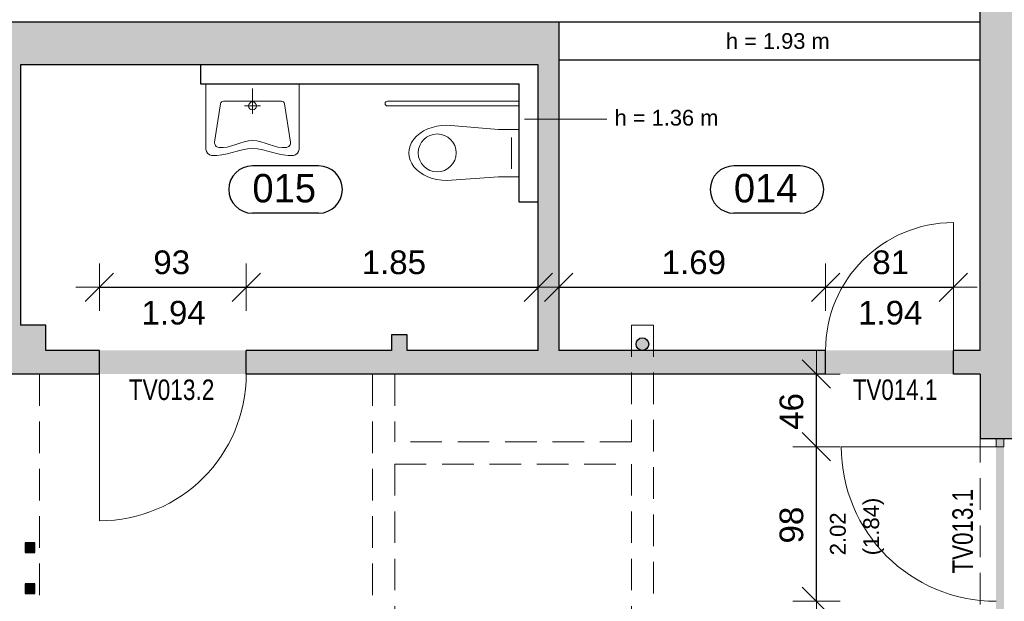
# Model space of a CAD drawing. Header units: metres. Extents: x 313 to 415, y -67 to 7.
# Tile 15 of 82: x 332.08 to 338.32, y -40.07 to -36.38. Entities that reach past the tile are written whole.
import ezdxf

# ---------------------------------------------------------------- set-up
doc = ezdxf.new("R2010")
doc.units = ezdxf.units.M
doc.header["$PDMODE"] = 65
doc.linetypes.add('AUSGEZOGEN', pattern=[0])
doc.linetypes.add('VERDECKT2_S2', pattern=[0.27, 0.2, -0.07])
for name, color, linetype, lineweight in [('ALLGEMEIN01', 7, 'AUSGEZOGEN', 13), ('FÜLLFLÄCHE', 7, 'AUSGEZOGEN', 13), ('MA_LINIE_ALLGEMEIN', 7, 'AUSGEZOGEN', 25), ('SANITÄR', 5, 'AUSGEZOGEN', 25), ('TEXT_ALLGEMEIN', 7, 'AUSGEZOGEN', 25)]:
    doc.layers.add(name, color=color, linetype=linetype, lineweight=lineweight)
doc.styles.add('ARIAL', font='ARIAL.TTF')
doc.dimstyles.new('DIMSTYLE_13', dxfattribs={"dimtxt": 0.15, "dimasz": 0.3, "dimexe": 0, "dimexo": 1e-06, "dimgap": 0.075, "dimtad": 2, "dimdec": 1, "dimlfac": 100, "dimrnd": 0.5, "dimzin": 4, "dimdsep": 46, "dimtxsty": 'ARIAL', "dimblk1": 'ALL_ML_STRICH', "dimblk2": 'ALL_ML_STRICH', "dimsah": 1, "dimcen": 0, "dimse1": 1, "dimse2": 1, "dimclrd": 7, "dimclre": 7, "dimclrt": 7, "dimadec": 0, "dimazin": 0, "dimtfac": 1, "dimtdec": 0, "dimtix": 1, "dimtmove": 2, "dimatfit": 3, "dimfxl": 1, "dimtzin": 0, "dimlwd": 0, "dimlwe": 13, "dimarcsym": 0})
doc.dimstyles.new('DIMSTYLE_15', dxfattribs={"dimtxt": 0.15, "dimasz": 0.3, "dimexe": 0, "dimexo": 1e-06, "dimgap": 0.075, "dimtad": 2, "dimrnd": 0.005, "dimzin": 4, "dimdsep": 46, "dimtxsty": 'ARIAL', "dimblk1": 'ALL_ML_STRICH', "dimblk2": 'ALL_ML_STRICH', "dimsah": 1, "dimcen": 0, "dimse1": 1, "dimse2": 1, "dimclrd": 7, "dimclre": 7, "dimclrt": 7, "dimadec": 0, "dimazin": 0, "dimtfac": 1, "dimtdec": 0, "dimtix": 1, "dimtmove": 2, "dimatfit": 3, "dimfxl": 1, "dimtzin": 0, "dimlwd": 0, "dimlwe": 13, "dimarcsym": 0})
doc.dimstyles.new('DIMSTYLE_16', dxfattribs={"dimtxt": 0.15, "dimasz": 0.3, "dimexe": 0, "dimexo": 1e-06, "dimgap": 0.075, "dimtad": 2, "dimdec": 1, "dimlfac": 100, "dimrnd": 0.5, "dimzin": 4, "dimdsep": 46, "dimtxsty": 'ARIAL', "dimblk1": 'ALL_ML_STRICH', "dimblk2": 'ALL_ML_STRICH', "dimsah": 1, "dimcen": 0, "dimse1": 1, "dimse2": 1, "dimclrd": 7, "dimclre": 7, "dimclrt": 7, "dimadec": 0, "dimazin": 0, "dimtfac": 1, "dimtdec": 0, "dimtix": 1, "dimtmove": 2, "dimatfit": 3, "dimfxl": 1, "dimtvp": 1.2, "dimtzin": 0, "dimlwd": 0, "dimlwe": 13, "dimarcsym": 0})
doc.dimstyles.new('DIMSTYLE_4', dxfattribs={"dimtxt": 0.2, "dimasz": 0.3, "dimexe": 0, "dimexo": 1e-06, "dimgap": 0.1, "dimtad": 2, "dimdec": 1, "dimlfac": 100, "dimrnd": 0.5, "dimzin": 4, "dimdsep": 46, "dimtxsty": 'ARIAL', "dimblk1": 'ALL_ML_STRICH', "dimblk2": 'ALL_ML_STRICH', "dimsah": 1, "dimcen": 0, "dimse1": 1, "dimse2": 1, "dimclrd": 7, "dimclre": 7, "dimclrt": 7, "dimadec": 0, "dimazin": 0, "dimtfac": 1, "dimtdec": 0, "dimtix": 1, "dimtmove": 2, "dimatfit": 3, "dimfxl": 1, "dimtvp": 1.2, "dimtzin": 0, "dimlwd": 0, "dimlwe": 13, "dimarcsym": 0})
doc.dimstyles.new('DIMSTYLE_5', dxfattribs={"dimtxt": 0.2, "dimasz": 0.3, "dimexe": 0, "dimexo": 1e-06, "dimgap": 0.1, "dimtad": 2, "dimrnd": 0.005, "dimzin": 4, "dimdsep": 46, "dimtxsty": 'ARIAL', "dimblk1": 'ALL_ML_STRICH', "dimblk2": 'ALL_ML_STRICH', "dimsah": 1, "dimcen": 0, "dimse1": 1, "dimse2": 1, "dimclrd": 7, "dimclre": 7, "dimclrt": 7, "dimadec": 0, "dimazin": 0, "dimtfac": 1, "dimtdec": 0, "dimtix": 1, "dimtmove": 2, "dimatfit": 3, "dimfxl": 1, "dimtzin": 0, "dimlwd": 0, "dimlwe": 13, "dimarcsym": 0})

# ---------------------------------------------------------------- blocks, each defined once
blk = doc.blocks.new('COMPLEXOBJECT_0')
at = {"layer": 'SANITÄR', "color": 7, "linetype": 'AUSGEZOGEN', "lineweight": 13}
for p, q in [((335.2445, -36.8954), (334.4095, -36.8954)), ((335.2445, -36.9254), (334.4095, -36.9254)), ((334.7845, -37.0484), (335.1124, -37.0754)), ((335.1124, -37.0754), (335.2445, -37.0754)), ((335.2445, -37.0754), (335.2445, -37.3754)), ((335.1945, -37.1254), (335.1945, -37.3254)), ((334.7845, -37.3984), (335.1124, -37.3754)), ((335.1124, -37.3754), (335.2445, -37.3754))]:
    blk.add_line(p, q, dxfattribs=at)
blk.add_circle((334.7245, -37.2234), 0.12, dxfattribs=at)
blk.add_arc((334.4095, -36.9104), 0.015, 90, 270, dxfattribs=at)
blk.add_ellipse((334.7845, -37.2234), major_axis=(-0.24, 0), ratio=0.729167, start_param=4.712389, end_param=7.856549, dxfattribs=at)
blk = doc.blocks.new('COMPLEXOBJECT_1')
at = {"layer": 'SANITÄR', "color": 7, "linetype": 'AUSGEZOGEN', "lineweight": 13}
for p, q in [((333.8495, -36.7854), (333.2595, -36.7854)), ((333.2595, -36.7854), (333.2595, -37.1992)), ((333.8495, -37.1992), (333.8495, -36.7854)), ((333.5545, -36.9754), (333.5545, -36.8154)), ((333.3142, -37.1548), (333.3518, -36.9123)), ((333.7373, -36.8954), (333.3716, -36.8954)), ((333.5045, -36.9254), (333.6045, -36.9254)), ((333.7947, -37.1548), (333.7571, -36.9123))]:
    blk.add_line(p, q, dxfattribs=at)
blk.add_circle((333.5545, -36.9254), 0.025, dxfattribs=at)
for centre, radius, start, end in [((333.3716, -36.9154), 0.02, 90, 171.17962), ((333.7373, -36.9154), 0.02, 8.82038, 90), ((333.3439, -37.1594), 0.03, 171.17962, 263.12772), ((333.7651, -37.1594), 0.03, 276.87185, 8.82038), ((333.2995, -37.1992), 0.04, 180, 264.27886), ((333.8095, -37.1992), 0.04, 275.72211, 0)]:
    blk.add_arc(centre, radius, start, end, dxfattribs=at)
for points, knots in [([(333.3403, -37.1892), (333.413, -37.1979), (333.5545, -37.0929), (333.6959, -37.1979), (333.7687, -37.1892)], [0, 0, 0, 0, 0.2186126, 0.4372265, 0.4372265, 0.4372265, 0.4372265]), ([(333.2955, -37.239), (333.3829, -37.2478), (333.5545, -37.143), (333.726, -37.2478), (333.8135, -37.239)], [0, 0, 0, 0, 0.2626379, 0.5252768, 0.5252768, 0.5252768, 0.5252768])]:
    blk.add_open_spline(points, degree=3, knots=knots, dxfattribs=at)
blk = doc.blocks.new('ALL_ML_STRICH')
at = {"color": 0, "linetype": 'ByBlock', "lineweight": -2}
for p, q in [((0, -0.5), (0, 0.5)), ((-0.3, -0.3), (0.3, 0.3)), ((-1, 0), (0.5, 0))]:
    blk.add_line(p, q, dxfattribs=at)
blk = doc.blocks.new('*D58')
at = {"layer": 'DEFPOINTS', "color": 7, "linetype": 'AUSGEZOGEN', "lineweight": 13}
for p in [(358.0345, 1.2646), (315.3345, -57.2254), (352.3145, -57.2254)]:
    blk.add_point(p, dxfattribs=at)
at = {"layer": 'MA_LINIE_ALLGEMEIN', "color": 7, "linetype": 'AUSGEZOGEN', "lineweight": -2}
blk.add_line((315.3345, -57.2254), (315.3345, 1.2646), dxfattribs=at)
at = {"layer": 'MA_LINIE_ALLGEMEIN', "color": 7, "linetype": 'AUSGEZOGEN', "lineweight": 13, "xscale": 0.3, "yscale": 0.3, "zscale": 0.3}
for p, rotation in [((315.3345, 1.2646), 90), ((315.3345, -57.2254), 270)]:
    blk.add_blockref('ALL_ML_STRICH', p, dxfattribs=dict(at, rotation=rotation))
at = {"layer": 'MA_LINIE_ALLGEMEIN', "color": 7, "linetype": 'AUSGEZOGEN', "lineweight": 13, "insert": (315.1511, -27.9739), "char_height": 0.2, "width": 1, "attachment_point": 5, "rotation": 90, "style": 'ARIAL'}
blk.add_mtext('\\A1;{\\A1;{58.49\\H0.132000;\\S^ ;}}', dxfattribs=at)
blk = doc.blocks.new('*D160')
at = {"layer": 'DEFPOINTS', "color": 7, "linetype": 'AUSGEZOGEN', "lineweight": 13}
for p in [(338.1645, -39.0854), (337.1266, -40.0654), (338.2645, -40.0654)]:
    blk.add_point(p, dxfattribs=at)
at = {"layer": 'MA_LINIE_ALLGEMEIN', "color": 7, "linetype": 'AUSGEZOGEN', "lineweight": -2}
blk.add_line((337.1266, -40.0654), (337.1266, -39.0854), dxfattribs=at)
at = {"layer": 'MA_LINIE_ALLGEMEIN', "color": 7, "linetype": 'AUSGEZOGEN', "lineweight": 13, "xscale": 0.3, "yscale": 0.3, "zscale": 0.3}
for p, rotation in [((337.1266, -39.0854), 90), ((337.1266, -40.0654), 270)]:
    blk.add_blockref('ALL_ML_STRICH', p, dxfattribs=dict(at, rotation=rotation))
at = {"layer": 'MA_LINIE_ALLGEMEIN', "color": 7, "linetype": 'AUSGEZOGEN', "lineweight": 13, "insert": (336.9691, -39.5823), "char_height": 0.15, "width": 0.6, "attachment_point": 5, "rotation": 90, "style": 'ARIAL'}
blk.add_mtext('\\A1;{\\A1;{98\\H0.099000;\\S^ ;}}', dxfattribs=at)
at = {"layer": 'MA_LINIE_ALLGEMEIN', "color": 7, "linetype": 'AUSGEZOGEN', "lineweight": 13, "insert": (337.2123, -39.7738), "char_height": 0.1, "width": 0.005, "attachment_point": 1, "rotation": 90, "line_spacing_factor": 1.268101, "style": 'ARIAL'}
blk.add_mtext('\\A1;{2.02\\H0.066000;\\S^ ;}\\H0.100000;\\P(1.84)', dxfattribs=at)
blk = doc.blocks.new('*D161')
at = {"layer": 'DEFPOINTS', "color": 7, "linetype": 'AUSGEZOGEN', "lineweight": 13}
for p in [(338.1645, -38.6254), (337.1266, -39.0854), (338.1645, -39.0854)]:
    blk.add_point(p, dxfattribs=at)
at = {"layer": 'MA_LINIE_ALLGEMEIN', "color": 7, "linetype": 'AUSGEZOGEN', "lineweight": -2}
blk.add_line((337.1266, -39.0854), (337.1266, -38.6254), dxfattribs=at)
at = {"layer": 'MA_LINIE_ALLGEMEIN', "color": 7, "linetype": 'AUSGEZOGEN', "lineweight": 13, "xscale": 0.3, "yscale": 0.3, "zscale": 0.3}
for p, rotation in [((337.1266, -38.6254), 90), ((337.1266, -39.0854), 270)]:
    blk.add_blockref('ALL_ML_STRICH', p, dxfattribs=dict(at, rotation=rotation))
at = {"layer": 'MA_LINIE_ALLGEMEIN', "color": 7, "linetype": 'AUSGEZOGEN', "lineweight": 13, "insert": (336.9691, -38.8621), "char_height": 0.15, "width": 0.6, "attachment_point": 5, "rotation": 90, "style": 'ARIAL'}
blk.add_mtext('\\A1;{\\A1;{46\\H0.099000;\\S^ ;}}', dxfattribs=at)
blk = doc.blocks.new('*D162')
at = {"layer": 'DEFPOINTS', "color": 7, "linetype": 'AUSGEZOGEN', "lineweight": 13}
for p in [(332.5845, -38.0754), (332.5845, -38.4754), (333.5145, -38.4754)]:
    blk.add_point(p, dxfattribs=at)
at = {"layer": 'MA_LINIE_ALLGEMEIN', "color": 7, "linetype": 'AUSGEZOGEN', "lineweight": -2}
blk.add_line((332.5845, -38.0754), (333.5145, -38.0754), dxfattribs=at)
at = {"layer": 'MA_LINIE_ALLGEMEIN', "color": 7, "linetype": 'AUSGEZOGEN', "lineweight": 13, "xscale": 0.3, "yscale": 0.3, "zscale": 0.3, "rotation": 180}
blk.add_blockref('ALL_ML_STRICH', (332.5845, -38.0754), dxfattribs=at)
at = {"layer": 'MA_LINIE_ALLGEMEIN', "color": 7, "linetype": 'AUSGEZOGEN', "lineweight": 13, "xscale": 0.3, "yscale": 0.3, "zscale": 0.3}
blk.add_blockref('ALL_ML_STRICH', (333.5145, -38.0754), dxfattribs=at)
at = {"layer": 'MA_LINIE_ALLGEMEIN', "color": 7, "linetype": 'AUSGEZOGEN', "lineweight": 13, "insert": (333.0427, -37.9177), "char_height": 0.15, "width": 0.6, "attachment_point": 5, "style": 'ARIAL'}
blk.add_mtext('\\A1;{\\A1;{93\\H0.099000;\\S^ ;}}', dxfattribs=at)
at = {"layer": 'MA_LINIE_ALLGEMEIN', "color": 7, "linetype": 'AUSGEZOGEN', "lineweight": 13, "insert": (332.8506, -38.1611), "char_height": 0.15, "width": 0.0075, "attachment_point": 1, "line_spacing_factor": 0.60241, "style": 'ARIAL'}
blk.add_mtext('\\A1;{1.94\\H0.099000;\\S^ ;}', dxfattribs=at)
blk = doc.blocks.new('*D163')
at = {"layer": 'DEFPOINTS', "color": 7, "linetype": 'AUSGEZOGEN', "lineweight": 13}
for p in [(333.5145, -38.0754), (333.5145, -38.4754), (335.3645, -38.4754)]:
    blk.add_point(p, dxfattribs=at)
at = {"layer": 'MA_LINIE_ALLGEMEIN', "color": 7, "linetype": 'AUSGEZOGEN', "lineweight": -2}
blk.add_line((333.5145, -38.0754), (335.3645, -38.0754), dxfattribs=at)
at = {"layer": 'MA_LINIE_ALLGEMEIN', "color": 7, "linetype": 'AUSGEZOGEN', "lineweight": 13, "xscale": 0.3, "yscale": 0.3, "zscale": 0.3, "rotation": 180}
blk.add_blockref('ALL_ML_STRICH', (333.5145, -38.0754), dxfattribs=at)
at = {"layer": 'MA_LINIE_ALLGEMEIN', "color": 7, "linetype": 'AUSGEZOGEN', "lineweight": 13, "xscale": 0.3, "yscale": 0.3, "zscale": 0.3}
blk.add_blockref('ALL_ML_STRICH', (335.3645, -38.0754), dxfattribs=at)
at = {"layer": 'MA_LINIE_ALLGEMEIN', "color": 7, "linetype": 'AUSGEZOGEN', "lineweight": 13, "insert": (334.4497, -37.9178), "char_height": 0.15, "width": 0.6, "attachment_point": 5, "style": 'ARIAL'}
blk.add_mtext('\\A1;{\\A1;{1.85\\H0.099000;\\S^ ;}}', dxfattribs=at)
blk = doc.blocks.new('*D164')
at = {"layer": 'DEFPOINTS', "color": 7, "linetype": 'AUSGEZOGEN', "lineweight": 13}
for p in [(335.4945, -38.0754), (335.4945, -38.4754), (337.1845, -38.4754)]:
    blk.add_point(p, dxfattribs=at)
at = {"layer": 'MA_LINIE_ALLGEMEIN', "color": 7, "linetype": 'AUSGEZOGEN', "lineweight": -2}
blk.add_line((335.4945, -38.0754), (337.1845, -38.0754), dxfattribs=at)
at = {"layer": 'MA_LINIE_ALLGEMEIN', "color": 7, "linetype": 'AUSGEZOGEN', "lineweight": 13, "xscale": 0.3, "yscale": 0.3, "zscale": 0.3, "rotation": 180}
blk.add_blockref('ALL_ML_STRICH', (335.4945, -38.0754), dxfattribs=at)
at = {"layer": 'MA_LINIE_ALLGEMEIN', "color": 7, "linetype": 'AUSGEZOGEN', "lineweight": 13, "xscale": 0.3, "yscale": 0.3, "zscale": 0.3}
blk.add_blockref('ALL_ML_STRICH', (337.1845, -38.0754), dxfattribs=at)
at = {"layer": 'MA_LINIE_ALLGEMEIN', "color": 7, "linetype": 'AUSGEZOGEN', "lineweight": 13, "insert": (336.3501, -37.9178), "char_height": 0.15, "width": 0.6, "attachment_point": 5, "style": 'ARIAL'}
blk.add_mtext('\\A1;{\\A1;{1.69\\H0.099000;\\S^ ;}}', dxfattribs=at)
blk = doc.blocks.new('*D165')
at = {"layer": 'DEFPOINTS', "color": 7, "linetype": 'AUSGEZOGEN', "lineweight": 13}
for p in [(337.1845, -38.0754), (337.1845, -38.4754), (337.9945, -38.4754)]:
    blk.add_point(p, dxfattribs=at)
at = {"layer": 'MA_LINIE_ALLGEMEIN', "color": 7, "linetype": 'AUSGEZOGEN', "lineweight": -2}
blk.add_line((337.1845, -38.0754), (337.9945, -38.0754), dxfattribs=at)
at = {"layer": 'MA_LINIE_ALLGEMEIN', "color": 7, "linetype": 'AUSGEZOGEN', "lineweight": 13, "xscale": 0.3, "yscale": 0.3, "zscale": 0.3, "rotation": 180}
blk.add_blockref('ALL_ML_STRICH', (337.1845, -38.0754), dxfattribs=at)
at = {"layer": 'MA_LINIE_ALLGEMEIN', "color": 7, "linetype": 'AUSGEZOGEN', "lineweight": 13, "xscale": 0.3, "yscale": 0.3, "zscale": 0.3}
blk.add_blockref('ALL_ML_STRICH', (337.9945, -38.0754), dxfattribs=at)
at = {"layer": 'MA_LINIE_ALLGEMEIN', "color": 7, "linetype": 'AUSGEZOGEN', "lineweight": 13, "insert": (337.5972, -37.9178), "char_height": 0.15, "width": 0.6, "attachment_point": 5, "style": 'ARIAL'}
blk.add_mtext('\\A1;{\\A1;{81\\H0.099000;\\S^ ;}}', dxfattribs=at)
at = {"layer": 'MA_LINIE_ALLGEMEIN', "color": 7, "linetype": 'AUSGEZOGEN', "lineweight": 13, "insert": (337.3906, -38.1611), "char_height": 0.15, "width": 0.0075, "attachment_point": 1, "line_spacing_factor": 0.60241, "style": 'ARIAL'}
blk.add_mtext('\\A1;{1.94\\H0.099000;\\S^ ;}', dxfattribs=at)
blk = doc.blocks.new('*D287')
at = {"layer": 'DEFPOINTS', "color": 7, "linetype": 'AUSGEZOGEN', "lineweight": 13}
for p in [(338.1645, -38.6254), (330.4245, -44.0054), (330.4245, -66.3754)]:
    blk.add_point(p, dxfattribs=at)
at = {"layer": 'MA_LINIE_ALLGEMEIN', "color": 7, "linetype": 'AUSGEZOGEN', "lineweight": -2}
blk.add_line((330.4245, -66.3754), (338.1645, -66.3754), dxfattribs=at)
at = {"layer": 'MA_LINIE_ALLGEMEIN', "color": 7, "linetype": 'AUSGEZOGEN', "lineweight": 13, "xscale": 0.3, "yscale": 0.3, "zscale": 0.3, "rotation": 180}
blk.add_blockref('ALL_ML_STRICH', (330.4245, -66.3754), dxfattribs=at)
at = {"layer": 'MA_LINIE_ALLGEMEIN', "color": 7, "linetype": 'AUSGEZOGEN', "lineweight": 13, "xscale": 0.3, "yscale": 0.3, "zscale": 0.3}
blk.add_blockref('ALL_ML_STRICH', (338.1645, -66.3754), dxfattribs=at)
at = {"layer": 'MA_LINIE_ALLGEMEIN', "color": 7, "linetype": 'AUSGEZOGEN', "lineweight": 13, "insert": (334.3093, -66.1954), "char_height": 0.2, "width": 0.8, "attachment_point": 5, "style": 'ARIAL'}
blk.add_mtext('\\A1;{\\A1;{7.74\\H0.132000;\\S^ ;}}', dxfattribs=at)
blk = doc.blocks.new('*D288')
at = {"layer": 'DEFPOINTS', "color": 7, "linetype": 'AUSGEZOGEN', "lineweight": 13}
for p in [(338.1645, -38.6254), (338.4145, -38.6254), (338.1645, -66.3754)]:
    blk.add_point(p, dxfattribs=at)
at = {"layer": 'MA_LINIE_ALLGEMEIN', "color": 7, "linetype": 'AUSGEZOGEN', "lineweight": -2}
blk.add_line((338.1645, -66.3754), (338.4145, -66.3754), dxfattribs=at)
at = {"layer": 'MA_LINIE_ALLGEMEIN', "color": 7, "linetype": 'AUSGEZOGEN', "lineweight": 13, "xscale": 0.3, "yscale": 0.3, "zscale": 0.3, "rotation": 180}
blk.add_blockref('ALL_ML_STRICH', (338.1645, -66.3754), dxfattribs=at)
at = {"layer": 'MA_LINIE_ALLGEMEIN', "color": 7, "linetype": 'AUSGEZOGEN', "lineweight": 13, "xscale": 0.3, "yscale": 0.3, "zscale": 0.3}
blk.add_blockref('ALL_ML_STRICH', (338.4145, -66.3754), dxfattribs=at)
at = {"layer": 'MA_LINIE_ALLGEMEIN', "color": 7, "linetype": 'AUSGEZOGEN', "lineweight": 13, "insert": (338.2797, -66.042), "char_height": 0.2, "width": 0.8, "attachment_point": 5, "style": 'ARIAL'}
blk.add_mtext('\\A1;{\\A1;{25\\H0.132000;\\S^ ;}}', dxfattribs=at)
blk = doc.blocks.new('*D289')
at = {"layer": 'DEFPOINTS', "color": 7, "linetype": 'AUSGEZOGEN', "lineweight": 13}
for p in [(338.4145, -38.6254), (344.3245, -44.0054), (338.4145, -66.3754)]:
    blk.add_point(p, dxfattribs=at)
at = {"layer": 'MA_LINIE_ALLGEMEIN', "color": 7, "linetype": 'AUSGEZOGEN', "lineweight": -2}
blk.add_line((338.4145, -66.3754), (344.3245, -66.3754), dxfattribs=at)
at = {"layer": 'MA_LINIE_ALLGEMEIN', "color": 7, "linetype": 'AUSGEZOGEN', "lineweight": 13, "xscale": 0.3, "yscale": 0.3, "zscale": 0.3, "rotation": 180}
blk.add_blockref('ALL_ML_STRICH', (338.4145, -66.3754), dxfattribs=at)
at = {"layer": 'MA_LINIE_ALLGEMEIN', "color": 7, "linetype": 'AUSGEZOGEN', "lineweight": 13, "xscale": 0.3, "yscale": 0.3, "zscale": 0.3}
blk.add_blockref('ALL_ML_STRICH', (344.3245, -66.3754), dxfattribs=at)
at = {"layer": 'MA_LINIE_ALLGEMEIN', "color": 7, "linetype": 'AUSGEZOGEN', "lineweight": 13, "insert": (341.4032, -66.192), "char_height": 0.2, "width": 0.8, "attachment_point": 5, "style": 'ARIAL'}
blk.add_mtext('\\A1;{\\A1;{5.91\\H0.132000;\\S^ ;}}', dxfattribs=at)

msp = doc.modelspace()

# ---------------------------------------------------------------- hatches: boundary and pattern name
at = {"layer": 'FÜLLFLÄCHE', "linetype": 'AUSGEZOGEN', "lineweight": 25}
for color, points in [(254, [(363.3395, -44.0554), (363.3395, -36.8454), (363.0895, -36.8454), (363.0895, -38.8054), (350.3845, -38.8054), (350.3845, -33.6754), (350.1145, -33.6754), (350.1145, -33.1054), (349.8145, -33.1054), (349.8145, -33.8354), (350.0845, -33.8354), (350.0845, -35.2754), (332.0845, -35.2754), (332.0845, -34.3254), (330.4645, -34.3254), (330.4645, -32.8254), (332.0845, -32.8254), (332.0845, -28.1654), (344.5245, -28.1654), (344.5245, -27.8654), (343.5245, -27.8654), (343.5245, -27.6554), (343.2145, -27.6554), (343.2145, -27.8654), (338.7645, -27.8654), (338.7645, -27.6654), (338.4545, -27.6654), (338.4545, -27.8654), (334.0045, -27.8654), (334.0045, -27.6654), (333.6945, -27.6654), (333.6945, -27.8654), (329.2445, -27.8654), (329.2445, -27.6654), (328.9345, -27.6654), (328.9345, -27.8654), (324.4845, -27.8654), (324.4845, -24.5654), (321.5845, -24.5654), (321.5845, -23.0454), (324.4845, -23.0454), (324.4845, -8.7654), (328.9345, -8.7654), (328.9346, -8.9754), (329.2446, -8.9754), (329.2445, -8.7654), (333.6945, -8.7654), (333.6946, -8.9754), (334.0046, -8.9754), (334.0045, -8.7654), (338.4545, -8.7654), (338.4545, -8.9754), (338.7646, -8.9754), (338.7645, -8.7654), (339.7945, -8.7654), (339.7945, -8.4654), (339.6646, -8.4654), (339.6646, -6.4654), (342.1646, -6.4654), (342.1646, -8.4654), (342.0445, -8.4654), (342.0445, -8.7654), (343.2145, -8.7654), (343.2145, -8.9754), (343.5246, -8.9754), (343.5245, -8.7654), (347.9745, -8.7654), (347.9745, -8.9754), (348.2845, -8.9754), (348.2845, -8.7654), (352.7345, -8.7654), (352.7345, -13.5954), (349.1145, -13.5954), (349.1145, -14.1454), (349.3645, -14.1454), (349.3645, -13.8454), (352.7345, -13.8454), (352.7345, -18.3454), (351.5495, -18.3454), (351.5495, -18.5954), (353.0445, -18.5954), (353.0445, -13.5954), (358.0345, -13.5954), (358.0345, -27.5054), (353.0445, -27.5054), (353.0445, -19.6954), (349.3646, -19.6954), (349.3645, -18.5954), (350.5495, -18.5954), (350.5495, -18.3454), (349.3645, -18.3454), (349.3645, -15.0254), (349.1145, -15.0254), (349.1145, -19.9454), (352.7345, -19.9454), (352.7345, -27.5054), (350.1845, -27.5054), (350.1845, -27.8654), (348.2845, -27.8654), (348.2845, -27.6654), (347.9745, -27.6654), (347.9745, -27.8654), (346.0345, -27.8654), (346.0345, -28.1654), (349.8145, -28.1654), (349.8145, -31.0854), (350.1145, -31.0854), (350.1145, -30.5954), (350.3845, -30.5954), (350.3845, -27.8654), (358.6445, -27.8654), (358.6445, 0.9046), (374.2245, 0.9046), (374.2245, -3.6354), (373.9645, -3.6354), (373.9645, -4.0154), (374.2245, -4.0154), (374.2245, -8.4254), (373.9645, -8.4254), (373.9645, -8.8054), (374.2245, -8.8054), (374.2245, -13.2154), (373.9645, -13.2154), (373.9645, -13.5954), (374.2245, -13.5954), (374.2245, -18.0054), (373.9645, -18.0054), (373.9645, -18.3854), (374.2245, -18.3854), (374.2245, -22.7954), (373.9645, -22.7954), (373.9645, -23.1754), (374.2245, -23.1754), (374.2245, -27.5854), (373.9645, -27.5854), (373.9645, -27.9654), (374.5045, -27.9654), (374.5045, -25.6154), (376.8145, -25.6154), (376.8145, -27.9454), (376.6345, -27.9454), (376.6345, -28.1954), (377.0645, -28.1954), (377.0645, -25.3654), (374.5045, -25.3654), (374.5045, -23.0754), (375.6645, -23.0754), (375.6645, -22.8254), (375.0145, -22.8254), (375.0145, -22.0654), (374.7345, -22.0654), (374.7345, -22.8254), (374.4545, -22.8254), (374.4545, -20.1254), (375.1045, -20.1254), (375.1045, -19.8254), (375.7045, -19.8254), (375.7045, -19.5254), (374.4745, -19.5254), (374.4745, -16.0754), (377.5445, -16.0754), (377.5445, -17.5254), (377.8445, -17.5254), (377.8445, -15.1954), (377.5445, -15.1954), (377.5445, -15.7754), (374.4745, -15.7754), (374.4745, -12.9754), (377.5445, -12.9754), (377.5445, -14.1954), (377.8445, -14.1954), (377.8445, -11.5754), (377.5445, -11.5754), (377.5445, -12.6754), (374.4745, -12.6754), (374.4745, -9.2754), (377.5445, -9.2754), (377.5445, -10.5754), (377.8445, -10.5754), (377.8445, -9.8454), (380.3645, -9.8454), (380.3645, -10.6154), (380.6645, -10.6154), (380.6645, -9.8454), (384.7045, -9.8454), (384.7045, -14.1954), (385.0045, -14.1954), (385.0045, -14.1454), (385.7245, -14.1454), (385.7245, -13.9354), (385.0045, -13.9354), (385.0045, -9.8454), (387.4645, -9.8454), (387.4645, -13.9354), (386.7245, -13.9354), (386.7245, -14.1454), (387.4645, -14.1454), (387.4645, -17.2754), (387.5545, -17.2754), (387.5545, -18.0654), (387.8545, -18.0654), (387.8545, -17.7854), (391.9845, -17.7854), (391.9845, -21.1654), (391.9245, -21.1654), (391.9245, -21.4354), (392.3645, -21.4354), (392.3645, -17.4854), (387.9145, -17.4854), (387.9145, -16.8054), (387.7645, -16.8054), (387.7645, -9.5454), (377.8445, -9.5454), (377.8445, -8.9754), (374.7245, -8.9754), (374.7245, 1.2646), (358.0345, 1.2646), (358.0345, -13.2154), (353.1845, -13.2154), (353.1845, -8.1454), (342.4345, -8.1454), (342.4345, -6.1654), (339.3646, -6.1654), (339.3646, -8.1454), (324.0345, -8.1454), (324.0345, -22.5954), (321.1345, -22.5954), (321.1345, -25.0154), (324.0345, -25.0154), (324.0345, -28.1854), (331.8145, -28.1854), (331.8145, -32.5254), (330.1645, -32.5254), (330.1645, -34.6254), (331.8145, -34.6254), (331.8145, -35.2754), (321.4245, -35.2754), (321.4245, -38.1654), (321.7045, -38.1654), (321.7045, -35.8054), (338.1645, -35.8054), (338.1645, -38.4754), (337.9945, -38.4754), (337.9945, -38.6254), (338.1645, -38.6254), (338.1645, -39.0354), (338.4145, -39.0354), (338.4145, -38.6254), (340.8445, -38.6254), (340.8445, -38.4754), (338.4145, -38.4754), (338.4145, -35.8054), (350.0845, -35.8054), (350.0845, -36.3954), (344.5745, -36.3954), (344.5745, -36.2954), (344.3245, -36.2954), (344.3245, -38.4754), (341.7745, -38.4754), (341.7745, -38.6254), (344.3245, -38.6254), (344.3245, -39.0354), (344.5745, -39.0354), (344.5745, -36.5154), (350.2245, -36.5154), (350.2245, -44.0054), (349.8345, -44.0054), (349.8345, -44.3354), (350.2245, -44.3354), (350.2245, -44.3754), (350.7345, -44.3754), (350.7345, -44.0054), (350.3845, -44.0054), (350.3845, -39.0554), (356.8045, -39.0554), (356.8045, -44.3754), (357.0545, -44.3754), (357.0545, -44.3354), (357.8545, -44.3354), (357.8545, -44.4054), (358.1995, -44.4054), (358.1995, -44.3354), (358.3395, -44.3354), (358.3395, -44.0054), (357.0545, -44.0054), (357.0545, -39.0554), (363.0895, -39.0554), (363.0895, -44.0054), (363.0295, -44.0054), (363.0295, -44.4054), (363.3395, -44.4054), (363.3395, -44.3354), (365.3395, -44.3354), (365.3395, -44.0554)]), (254, [(331.4745, -36.6654), (331.8145, -36.6654), (331.8145, -38.4754), (331.7145, -38.4754), (331.7145, -38.6254), (332.5845, -38.6254), (332.5845, -38.4754), (332.2445, -38.4754), (332.2445, -38.3154), (332.0845, -38.3154), (332.0845, -36.6654), (335.3645, -36.6654), (335.3645, -37.0089), (335.4945, -37.0089), (335.4945, -36.3954), (331.4745, -36.3954)]), (254, [(335.4945, -37.0089), (335.3645, -37.0089), (335.3645, -38.4754), (334.5345, -38.4754), (334.5345, -38.3754), (334.4345, -38.3754), (334.4345, -38.4754), (333.5145, -38.4754), (333.5145, -38.6254), (337.1845, -38.6254), (337.1845, -38.4754), (335.4945, -38.4754)]), (254, [(336.0561, -38.411), (336.0543, -38.4087), (336.0522, -38.4066), (336.0501, -38.4047), (336.0477, -38.4029), (336.0453, -38.4013), (336.0428, -38.3998), (336.0401, -38.3986), (336.0374, -38.3975), (336.0346, -38.3967), (336.0317, -38.3961), (336.0288, -38.3956), (336.0259, -38.3954), (336.023, -38.3954), (336.0201, -38.3956), (336.0172, -38.3961), (336.0143, -38.3967), (336.0115, -38.3975), (336.0088, -38.3986), (336.0062, -38.3998), (336.0036, -38.4013), (336.0012, -38.4029), (335.9989, -38.4047), (335.9967, -38.4066), (335.9947, -38.4087), (335.9928, -38.411), (335.9911, -38.4133), (335.9896, -38.4158), (335.9882, -38.4184), (335.9871, -38.4211), (335.9862, -38.4239), (335.9854, -38.4267), (335.9849, -38.4296), (335.9846, -38.4325), (335.9845, -38.4354), (335.9846, -38.4383), (335.9849, -38.4412), (335.9854, -38.4441), (335.9862, -38.4469), (335.9871, -38.4497), (335.9882, -38.4524), (335.9896, -38.455), (335.9911, -38.4575), (335.9928, -38.4599), (335.9947, -38.4621), (335.9967, -38.4642), (335.9989, -38.4662), (336.0012, -38.4679), (336.0036, -38.4695), (336.0062, -38.471), (336.0088, -38.4722), (336.0115, -38.4733), (336.0143, -38.4741), (336.0172, -38.4747), (336.0201, -38.4752), (336.023, -38.4754), (336.0259, -38.4754), (336.0288, -38.4752), (336.0317, -38.4747), (336.0346, -38.4741), (336.0374, -38.4733), (336.0401, -38.4722), (336.0428, -38.471), (336.0453, -38.4695), (336.0477, -38.4679), (336.0501, -38.4662), (336.0522, -38.4642), (336.0543, -38.4621), (336.0561, -38.4599), (336.0578, -38.4575), (336.0593, -38.455), (336.0607, -38.4524), (336.0618, -38.4497), (336.0628, -38.4469), (336.0635, -38.4441), (336.064, -38.4412), (336.0644, -38.4383), (336.0645, -38.4354), (336.0644, -38.4325), (336.064, -38.4296), (336.0635, -38.4267), (336.0628, -38.4239), (336.0618, -38.4211), (336.0607, -38.4184), (336.0593, -38.4158), (336.0578, -38.4133)]), (30, [(332.5845, -38.6254), (333.5145, -38.6254), (333.5145, -38.4754), (332.5845, -38.4754)]), (30, [(337.1845, -38.6254), (337.9945, -38.6254), (337.9945, -38.4754), (337.1845, -38.4754)]), (30, [(338.2645, -39.0354), (338.2645, -40.6854), (338.3145, -40.6854), (338.3145, -39.0354)]), (254, [(332.1145, -39.7554), (332.1745, -39.7554), (332.1745, -39.6954), (332.1145, -39.6954)]), (254, [(332.1145, -40.0154), (332.1745, -40.0154), (332.1745, -39.9554), (332.1145, -39.9554)])]:
    msp.add_hatch(color=color, dxfattribs=at).paths.add_polyline_path(points)

# ---------------------------------------------------------------- linework, layer by layer
at = {"layer": 'ALLGEMEIN01', "color": 7, "linetype": 'AUSGEZOGEN', "lineweight": 25}
for p, q in [((338.1645, -38.4754), (338.1645, -35.8054)), ((338.1645, -36.3954), (321.7045, -36.3954)), ((335.4945, -36.3954), (335.4945, -38.4754)), ((335.3645, -36.6654), (332.0845, -36.6654)), ((332.0845, -36.6654), (332.0845, -38.3154)), ((333.2245, -36.6654), (333.2245, -36.7854)), ((335.3645, -38.4754), (335.3645, -36.6654)), ((338.1645, -36.6354), (335.4945, -36.6354)), ((333.2245, -36.7854), (335.2445, -36.7854)), ((335.2445, -37.5354), (335.2445, -36.7854)), ((333.9734, -37.3055), (333.5539, -37.3055)), ((337.0234, -37.3055), (336.6039, -37.3055)), ((335.3645, -37.5354), (335.2445, -37.5354)), ((333.9734, -37.6055), (333.5539, -37.6055)), ((337.0234, -37.6055), (336.6039, -37.6055)), ((332.2445, -38.3154), (332.0845, -38.3154)), ((332.2445, -38.4754), (332.2445, -38.3154)), ((334.5345, -38.3754), (334.4345, -38.3754)), ((334.4345, -38.3754), (334.4345, -38.4754)), ((334.5345, -38.4754), (334.5345, -38.3754)), ((332.5845, -38.4754), (332.2445, -38.4754)), ((332.5845, -38.6254), (332.5845, -38.4754)), ((333.5145, -38.6254), (333.5145, -38.4754)), ((334.4345, -38.4754), (333.5145, -38.4754)), ((335.3645, -38.4754), (334.5345, -38.4754)), ((337.1845, -38.4754), (335.4945, -38.4754)), ((337.1845, -38.6254), (337.1845, -38.4754)), ((337.9945, -38.6254), (337.9945, -38.4754)), ((338.1645, -38.4754), (337.9945, -38.4754)), ((332.5845, -38.6254), (331.7145, -38.6254)), ((337.1845, -38.6254), (333.5145, -38.6254)), ((338.1645, -38.6254), (337.9945, -38.6254)), ((338.1645, -38.6254), (338.1645, -39.0354)), ((338.4145, -39.0354), (338.1645, -39.0354)), ((332.1145, -39.6954), (332.1145, -39.7554)), ((332.1745, -39.6954), (332.1145, -39.6954)), ((332.1745, -39.7554), (332.1745, -39.6954)), ((332.1145, -39.7554), (332.1745, -39.7554)), ((332.1145, -39.9554), (332.1145, -40.0154)), ((332.1745, -39.9554), (332.1145, -39.9554)), ((332.1745, -40.0154), (332.1745, -39.9554)), ((332.1145, -40.0154), (332.1745, -40.0154))]:
    msp.add_line(p, q, dxfattribs=at)
at = {"layer": 'ALLGEMEIN01', "color": 7, "linetype": 'AUSGEZOGEN', "lineweight": 18}
for p, q in [((337.9945, -38.4754), (337.9945, -37.6654)), ((332.5845, -38.6254), (332.5845, -39.5554)), ((338.2645, -39.0354), (338.2645, -39.0854)), ((338.3145, -39.0354), (338.3145, -39.0854)), ((338.2645, -39.0854), (337.2845, -39.0854)), ((338.2645, -39.0854), (338.3145, -39.0854))]:
    msp.add_line(p, q, dxfattribs=at)
at = {"layer": 'ALLGEMEIN01', "color": 7, "linetype": 'VERDECKT2_S2', "lineweight": 13}
for p, q in [((335.9545, -38.3154), (336.0955, -38.3154)), ((335.9545, -38.3154), (335.9545, -39.0554)), ((336.0955, -38.3154), (336.0955, -41.1754)), ((332.2045, -38.6254), (332.2045, -41.1654)), ((334.3145, -38.6254), (334.3145, -41.1754)), ((334.4555, -38.6254), (334.4555, -39.0554)), ((338.1645, -40.6854), (338.1645, -39.0354)), ((335.9545, -39.0554), (334.4555, -39.0554)), ((334.4555, -39.1954), (335.9545, -39.1954)), ((334.4555, -39.1954), (334.4555, -40.6954)), ((335.9545, -39.1954), (335.9545, -40.6954))]:
    msp.add_line(p, q, dxfattribs=at)
at = {"layer": 'ALLGEMEIN01', "color": 7, "linetype": 'AUSGEZOGEN', "lineweight": 25}
msp.add_circle((336.0245, -38.4354), 0.04, dxfattribs=at)
for centre, start, end in [((333.5539, -37.4555), 90, 270), ((333.9734, -37.4555), 270, 90), ((336.6039, -37.4555), 90, 270), ((337.0234, -37.4555), 270, 90)]:
    msp.add_arc(centre, 0.15, start, end, dxfattribs=at)
at = {"layer": 'ALLGEMEIN01', "color": 7, "linetype": 'AUSGEZOGEN', "lineweight": 18}
for centre, radius, start, end in [((337.9945, -38.4754), 0.81, 90, 180), ((332.5845, -38.6254), 0.93, 270, 0), ((338.2645, -39.0854), 0.98, 180, 270)]:
    msp.add_arc(centre, radius, start, end, dxfattribs=at)
at = {"layer": 'TEXT_ALLGEMEIN', "color": 7, "linetype": 'AUSGEZOGEN', "lineweight": 13}
msp.add_line((335.7982, -37.0089), (335.2782, -37.0089), dxfattribs=at)

# ---------------------------------------------------------------- block references
at = {"layer": 'SANITÄR', "color": 7, "linetype": 'AUSGEZOGEN', "lineweight": 13}
for name in ['COMPLEXOBJECT_1', 'COMPLEXOBJECT_0']:
    msp.add_blockref(name, (0, 0), dxfattribs=at)

# ---------------------------------------------------------------- texts
at = {"layer": 'ALLGEMEIN01', "color": 7, "linetype": 'AUSGEZOGEN', "lineweight": 25, "char_height": 0.18, "width": 0.506059, "attachment_point": 7, "style": 'ARIAL'}
for s, insert in [('\\W0.96;015', (333.5539, -37.5395)), ('\\W0.96;014', (336.6039, -37.5395))]:
    msp.add_mtext(s, dxfattribs=dict(at, insert=insert))
at = {"layer": 'TEXT_ALLGEMEIN', "color": 7, "linetype": 'AUSGEZOGEN', "lineweight": 25, "style": 'ARIAL'}
for s, insert, char_height, width, attachment_point in [('\\W0.99;h = 1.93 m', (336.5534, -36.5656), 0.1, 0.714435, 7), ('\\W0.99;h = 1.36 m', (335.8483, -37.0517), 0.1, 0.714435, 7), ('\\W0.79;TV013.2', (333.0415, -38.7254), 0.13, 0.602541, 5), ('\\W0.78;TV014.1', (337.6246, -38.7254), 0.13, 0.601815, 5)]:
    msp.add_mtext(s, dxfattribs=dict(at, insert=insert, char_height=char_height, width=width, attachment_point=attachment_point))
at = {"layer": 'TEXT_ALLGEMEIN', "color": 7, "linetype": 'AUSGEZOGEN', "lineweight": 25, "insert": (338.0537, -39.6214), "char_height": 0.13, "width": 0.601815, "attachment_point": 5, "rotation": 90, "style": 'ARIAL'}
msp.add_mtext('\\W0.78;TV013.1', dxfattribs=at)

# ---------------------------------------------------------------- dimensions: what is measured, and where the dimension line sits
at = {"layer": 'MA_LINIE_ALLGEMEIN', "color": 7, "linetype": 'AUSGEZOGEN', "lineweight": 13}
for base, p1, p2, dimstyle, picture, middle in [((315.3345, 1.2646), (352.3145, -57.2254), (358.0345, 1.2646), 'DIMSTYLE_5', '*D58', (315.1511, -27.9739)), ((337.1266, -38.6254), (338.1645, -39.0854), (338.1645, -38.6254), 'DIMSTYLE_16', '*D161', (336.9691, -38.8621))]:
    dim = msp.add_linear_dim(base=base, p1=p1, p2=p2, angle=90, dimstyle=dimstyle, override={"dimpost": '<>', "dimclrd": 7, "dimclre": 7, "dimclrt": 7, "dimlwd": 0, "dimlwe": 13}, dxfattribs=at)
    dim.commit()
    dim.dimension.update_dxf_attribs({"geometry": picture, "text_midpoint": middle, "dimtype": 160})
for base, p1, p2, picture, middle in [((333.5145, -38.0754), (332.5845, -38.4754), (333.5145, -38.4754), '*D162', (333.0427, -37.9177)), ((337.9945, -38.0754), (337.1845, -38.4754), (337.9945, -38.4754), '*D165', (337.5972, -37.9178))]:
    dim = msp.add_linear_dim(base=base, p1=p1, p2=p2, text='<>\\X\\A1;{1.94\\H0.099000;\\S^ ;}', dimstyle='DIMSTYLE_13', override={"dimpost": '<>', "dimclrd": 7, "dimclre": 7, "dimclrt": 7, "dimlwd": 0, "dimlwe": 13}, dxfattribs=at)
    dim.commit()
    dim.dimension.update_dxf_attribs({"geometry": picture, "text_midpoint": middle, "dimtype": 160})
for base, p1, p2, dimstyle, picture, middle in [((335.3645, -38.0754), (333.5145, -38.4754), (335.3645, -38.4754), 'DIMSTYLE_15', '*D163', (334.4497, -37.9178)), ((337.1845, -38.0754), (335.4945, -38.4754), (337.1845, -38.4754), 'DIMSTYLE_15', '*D164', (336.3501, -37.9178)), ((338.1645, -66.3754), (330.4245, -44.0054), (338.1645, -38.6254), 'DIMSTYLE_5', '*D287', (334.3093, -66.1954)), ((338.4145, -66.3754), (338.1645, -38.6254), (338.4145, -38.6254), 'DIMSTYLE_4', '*D288', (338.2797, -66.042)), ((344.3245, -66.3754), (338.4145, -38.6254), (344.3245, -44.0054), 'DIMSTYLE_5', '*D289', (341.4032, -66.192))]:
    dim = msp.add_linear_dim(base=base, p1=p1, p2=p2, dimstyle=dimstyle, override={"dimpost": '<>', "dimclrd": 7, "dimclre": 7, "dimclrt": 7, "dimlwd": 0, "dimlwe": 13}, dxfattribs=at)
    dim.commit()
    dim.dimension.update_dxf_attribs({"geometry": picture, "text_midpoint": middle, "dimtype": 160})
dim = msp.add_linear_dim(base=(337.1266, -39.0854), p1=(338.2645, -40.0654), p2=(338.1645, -39.0854), angle=90, text='<>\\X\\A1;{2.02\\H0.066000;\\S^ ;}\\H0.100000;\\P(1.84)', dimstyle='DIMSTYLE_13', override={"dimpost": '<>', "dimclrd": 7, "dimclre": 7, "dimclrt": 7, "dimlwd": 0, "dimlwe": 13}, dxfattribs=at)
dim.commit()
dim.dimension.update_dxf_attribs({"geometry": '*D160', "text_midpoint": (336.9691, -39.5823), "dimtype": 160})

doc.saveas('drawing.dxf')
